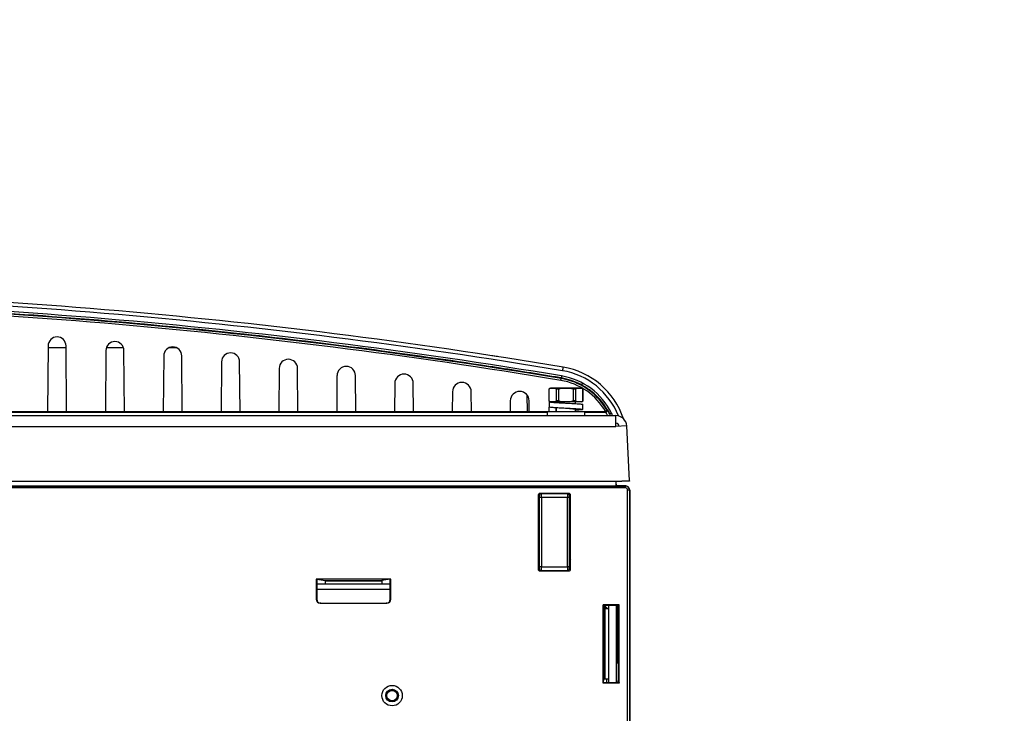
# Paper-space layout 'Sheet1' of a CAD drawing. Header units: millimetres. Extents: x 0 to 420, y 0 to 297.
# Tile 34 of 130: x 102 to 153, y 86 to 122. Entities that reach past the tile are written whole.
import ezdxf

# ---------------------------------------------------------------- set-up
doc = ezdxf.new("R2010")
doc.units = ezdxf.units.MM
doc.layers.add('SLD-0', color=179, linetype='Continuous')
doc.styles.add('SLDTEXTSTYLE1', font='TXT', dxfattribs={"width": 0.75})
doc.styles.add('SLDTEXTSTYLE3', font='TXT', dxfattribs={"width": 0.96})
doc.dimstyles.new('SLDDIMSTYLE3', dxfattribs={"dimtxt": 2.5, "dimasz": 3.302, "dimexe": 0, "dimexo": 0.0625, "dimtad": 1, "dimdec": 1, "dimlfac": 5, "dimrnd": 1e-09, "dimzin": 4, "dimdsep": 46, "dimtxsty": 'SLDTEXTSTYLE1', "dimblk1": 'NONE', "dimblk2": 'NONE', "dimsah": 1, "dimcen": 0, "dimadec": 0, "dimazin": 1, "dimtfac": 1, "dimtmove": 0, "dimatfit": 3, "dimldrblk": 'NONE', "dimfxl": 0, "dimfrac": 2, "dimtolj": 1, "dimtzin": 12, "dimarcsym": 0})
doc.dimstyles.new('SLDDIMSTYLE4', dxfattribs={"dimtxt": 2.5, "dimasz": 3.302, "dimexe": 0, "dimexo": 0.0625, "dimtad": 1, "dimdec": 1, "dimlfac": 5, "dimrnd": 1e-09, "dimzin": 12, "dimdsep": 46, "dimtxsty": 'SLDTEXTSTYLE1', "dimblk1": 'NONE', "dimblk2": 'NONE', "dimsah": 1, "dimcen": 0, "dimadec": 0, "dimazin": 3, "dimtfac": 1, "dimtmove": 0, "dimatfit": 3, "dimldrblk": 'NONE', "dimfxl": 0, "dimfrac": 2, "dimtolj": 1, "dimtzin": 12, "dimarcsym": 0})

# ---------------------------------------------------------------- blocks, each defined once
blk = doc.blocks.new('_D_22')
at = {"layer": 'SLD-0', "color": 179}
for p, q in [((177.639, 244.196), (170.681, 237.013)), ((170.681, 237.013), (163.266, 229.357)), ((168.235, 235.206), (170.681, 237.013)), ((170.681, 237.013), (168.594, 234.858)), ((170.681, 237.013), (168.953, 234.51)), ((168.235, 235.206), (168.953, 234.51)), ((163.266, 229.357), (151.443, 229.357))]:
    blk.add_line(p, q, dxfattribs=at)
at = {"layer": 'SLD-0', "color": 179, "char_height": 2.5, "attachment_point": 1, "style": 'SLDTEXTSTYLE3'}
for s, insert in [('%%c', (150.193, 232.392)), ('20.0', (155.213, 232.43))]:
    blk.add_mtext(s, dxfattribs=dict(at, insert=insert))
blk = doc.blocks.new('_None')
blk = doc.blocks.new('_D_23')
at = {"layer": 'SLD-0', "color": 179}
for p, q in [((163.999, 261.493), (154.023, 261.493)), ((172.8, 249.896), (163.999, 261.493)), ((171.384, 252.588), (170.588, 251.984)), ((171.384, 252.588), (172.8, 249.896)), ((172.8, 249.896), (170.588, 251.984)), ((172.8, 249.896), (170.986, 252.286)), ((175.52, 246.312), (172.8, 249.896))]:
    blk.add_line(p, q, dxfattribs=at)
at = {"layer": 'SLD-0', "color": 179, "char_height": 2.5, "attachment_point": 1, "style": 'SLDTEXTSTYLE3'}
for s, insert in [('%%c', (152.773, 264.528)), ('9.0', (157.794, 264.566))]:
    blk.add_mtext(s, dxfattribs=dict(at, insert=insert))
blk = doc.blocks.new('_D_24')
at = {"layer": 'SLD-0', "color": 179}
for p, q in [((241.453, 256.697), (250.709, 264.131)), ((250.709, 264.131), (262.532, 264.131)), ((241.453, 256.697), (243.478, 258.965)), ((241.453, 256.697), (243.792, 258.576)), ((244.105, 258.186), (243.478, 258.965)), ((244.105, 258.186), (241.453, 256.697)), ((236.385, 252.627), (241.453, 256.697))]:
    blk.add_line(p, q, dxfattribs=at)
at = {"layer": 'SLD-0', "color": 179, "char_height": 2.5, "attachment_point": 1, "style": 'SLDTEXTSTYLE3'}
for s, insert in [('%%c', (251.047, 267.167)), ('13.0', (256.067, 267.205))]:
    blk.add_mtext(s, dxfattribs=dict(at, insert=insert))
blk = doc.blocks.new('_D_25')
at = {"layer": 'SLD-0', "color": 179}
for p, q in [((240.691, 239.098), (237.146, 235.226)), ((237.146, 235.226), (227.951, 225.18)), ((234.752, 233.35), (237.146, 235.226)), ((237.146, 235.226), (235.121, 233.013)), ((237.146, 235.226), (235.489, 232.675)), ((234.752, 233.35), (235.489, 232.675)), ((227.951, 225.18), (216.128, 225.18))]:
    blk.add_line(p, q, dxfattribs=at)
at = {"layer": 'SLD-0', "color": 179, "char_height": 2.5, "attachment_point": 1, "style": 'SLDTEXTSTYLE3'}
for s, insert in [('%%c', (214.878, 228.215)), ('10.5', (219.898, 228.254))]:
    blk.add_mtext(s, dxfattribs=dict(at, insert=insert))
blk = doc.blocks.new('_D_28')
at = {"layer": 'SLD-0', "color": 179}
for p, q in [((173.264, 174.39), (183.569, 183.365)), ((183.569, 183.365), (193.545, 183.365)), ((173.264, 174.39), (175.198, 176.738)), ((173.264, 174.39), (175.526, 176.361)), ((175.855, 175.984), (175.198, 176.738)), ((175.855, 175.984), (173.264, 174.39)), ((169.87, 171.435), (173.264, 174.39))]:
    blk.add_line(p, q, dxfattribs=at)
at = {"layer": 'SLD-0', "color": 179, "char_height": 2.5, "attachment_point": 1, "style": 'SLDTEXTSTYLE3'}
for s, insert in [('%%c', (183.906, 186.4)), ('9.0', (188.927, 186.438))]:
    blk.add_mtext(s, dxfattribs=dict(at, insert=insert))
blk = doc.blocks.new('_D_30')
at = {"layer": 'SLD-0', "color": 179}
for p, q in [((230.033, 164.087), (234.374, 159.249)), ((236.006, 156.682), (234.374, 159.249)), ((234.374, 159.249), (236.75, 157.35)), ((234.374, 159.249), (236.378, 157.016)), ((234.374, 159.249), (244.668, 147.778)), ((236.006, 156.682), (236.75, 157.35)), ((244.668, 147.778), (256.491, 147.778))]:
    blk.add_line(p, q, dxfattribs=at)
at = {"layer": 'SLD-0', "color": 179, "char_height": 2.5, "attachment_point": 1, "style": 'SLDTEXTSTYLE3'}
for s, insert in [('%%c', (245.006, 150.813)), ('13.0', (250.026, 150.851))]:
    blk.add_mtext(s, dxfattribs=dict(at, insert=insert))
blk = doc.blocks.new('_D_31')
at = {"layer": 'SLD-0', "color": 179}
for p, q in [((224.118, 191.46), (212.295, 191.46)), ((230.761, 181.361), (224.118, 191.46)), ((229.53, 184.142), (228.695, 183.593)), ((229.53, 184.142), (230.761, 181.361)), ((230.761, 181.361), (228.695, 183.593)), ((230.761, 181.361), (229.113, 183.868)), ((233.646, 176.975), (230.761, 181.361))]:
    blk.add_line(p, q, dxfattribs=at)
at = {"layer": 'SLD-0', "color": 179, "char_height": 2.5, "attachment_point": 1, "style": 'SLDTEXTSTYLE3'}
for s, insert in [('%%c', (211.045, 194.495)), ('10.5', (216.066, 194.534))]:
    blk.add_mtext(s, dxfattribs=dict(at, insert=insert))

psp = doc.layouts.new('Sheet1')

# ---------------------------------------------------------------- linework, layer by layer
at = {"layer": 'SLD-0', "color": 179, "linetype": 'Continuous', "lineweight": 25}
for p, q in [((103.189, 105.127), (103.159, 101.706)), ((104.119, 105.026), (103.188, 105.026)), ((104.148, 101.706), (104.118, 105.127)), ((106.186, 104.882), (106.159, 101.706)), ((107.096, 105.026), (106.211, 105.026)), ((107.148, 101.706), (107.121, 104.882)), ((109.853, 105.026), (109.455, 105.026)), ((109.184, 104.605), (109.159, 101.706)), ((110.148, 101.706), (110.123, 104.605)), ((112.181, 104.296), (112.159, 101.706)), ((113.148, 101.706), (113.126, 104.296)), ((115.178, 103.956), (115.159, 101.706)), ((116.148, 101.706), (116.129, 103.956)), ((118.175, 103.584), (118.159, 101.706)), ((119.148, 101.706), (119.132, 103.584)), ((129.788, 103.333), (129.791, 103.352)), ((129.791, 103.352), (129.794, 103.37)), ((129.794, 103.37), (129.797, 103.387)), ((129.797, 103.387), (129.799, 103.402)), ((129.799, 103.402), (129.801, 103.415)), ((129.801, 103.415), (129.803, 103.424)), ((129.803, 103.424), (129.804, 103.43)), ((129.804, 103.432), (129.809, 103.461)), ((129.804, 103.43), (129.804, 103.432)), ((121.172, 103.181), (121.159, 101.706)), ((122.148, 101.706), (122.135, 103.181)), ((124.168, 102.745), (124.159, 101.706)), ((125.148, 101.706), (125.139, 102.745)), ((129.172, 102.873), (129.172, 102.279)), ((129.175, 102.279), (129.175, 102.873)), ((129.254, 102.926), (129.201, 102.912)), ((129.214, 102.912), (129.361, 102.926)), ((129.361, 102.926), (129.254, 102.926)), ((130.054, 102.926), (129.361, 102.926)), ((129.361, 102.926), (129.508, 102.912)), ((129.759, 102.912), (129.508, 102.912)), ((129.682, 102.873), (129.546, 102.873)), ((129.546, 102.873), (129.546, 102.279)), ((129.682, 102.279), (129.682, 102.873)), ((129.759, 102.912), (130.054, 102.926)), ((130.054, 102.926), (130.348, 102.912)), ((130.746, 102.926), (130.054, 102.926)), ((130.599, 102.912), (130.348, 102.912)), ((130.425, 102.873), (130.425, 102.279)), ((130.561, 102.873), (130.425, 102.873)), ((130.561, 102.279), (130.561, 102.873)), ((130.599, 102.912), (130.746, 102.926)), ((130.746, 102.926), (130.893, 102.912)), ((130.854, 102.926), (130.746, 102.926)), ((130.854, 103.126), (130.766, 103.126)), ((130.906, 103.112), (130.854, 103.126)), ((130.906, 102.912), (130.854, 102.926)), ((130.932, 102.873), (130.932, 102.279)), ((130.936, 102.279), (130.936, 102.873)), ((127.164, 102.277), (127.159, 101.706)), ((128.028, 102.589), (128.043, 101.706)), ((128.148, 101.706), (128.143, 102.277)), ((129.184, 102.226), (129.184, 101.966)), ((129.244, 102.226), (129.184, 102.226)), ((129.201, 102.24), (129.254, 102.226)), ((129.361, 102.226), (129.214, 102.24)), ((129.361, 102.226), (129.254, 102.226)), ((129.508, 102.24), (129.361, 102.226)), ((130.054, 102.226), (129.361, 102.226)), ((129.759, 102.24), (129.508, 102.24)), ((129.682, 102.279), (129.546, 102.279)), ((130.054, 102.226), (129.759, 102.24)), ((130.348, 102.24), (130.054, 102.226)), ((130.746, 102.226), (130.054, 102.226)), ((130.599, 102.24), (130.348, 102.24)), ((130.561, 102.279), (130.425, 102.279)), ((130.554, 102.128), (130.554, 102.226)), ((130.746, 102.226), (130.599, 102.24)), ((130.893, 102.24), (130.746, 102.226)), ((130.854, 102.226), (130.746, 102.226)), ((130.854, 102.226), (130.906, 102.24)), ((89.863, 101.679), (129.074, 101.679)), ((103.159, 101.706), (101.148, 101.706)), ((104.148, 101.706), (103.159, 101.706)), ((106.159, 101.706), (104.148, 101.706)), ((107.148, 101.706), (106.159, 101.706)), ((109.159, 101.706), (107.148, 101.706)), ((110.148, 101.706), (109.159, 101.706)), ((112.159, 101.706), (110.148, 101.706)), ((113.148, 101.706), (112.159, 101.706)), ((115.159, 101.706), (113.148, 101.706)), ((116.148, 101.706), (115.159, 101.706)), ((118.159, 101.706), (116.148, 101.706)), ((119.148, 101.706), (118.159, 101.706)), ((121.159, 101.706), (119.148, 101.706)), ((122.148, 101.706), (121.159, 101.706)), ((124.159, 101.706), (122.148, 101.706)), ((125.148, 101.706), (124.159, 101.706)), ((127.159, 101.706), (125.148, 101.706)), ((128.148, 101.706), (127.159, 101.706)), ((129.074, 101.706), (128.148, 101.706)), ((129.074, 101.706), (129.074, 101.506)), ((131.034, 101.706), (129.074, 101.706)), ((129.19, 101.691), (129.19, 101.951)), ((129.528, 101.951), (129.528, 101.691)), ((129.554, 101.924), (129.554, 101.706)), ((130.056, 102.156), (130.055, 102.156)), ((130.554, 101.706), (130.554, 101.828)), ((130.924, 101.826), (130.924, 102.086)), ((131.034, 101.506), (131.034, 101.706)), ((132.056, 101.706), (131.034, 101.706)), ((131.034, 101.679), (132.103, 101.679)), ((132.103, 101.679), (132.056, 101.706)), ((90.344, 101.506), (132.646, 101.506)), ((132.646, 100.946), (132.646, 101.506)), ((90.344, 100.946), (132.646, 100.946)), ((133.205, 100.975), (132.646, 100.946)), ((133.354, 98.127), (133.205, 100.975)), ((90.744, 98.106), (132.955, 98.106)), ((132.654, 97.856), (132.654, 98.106)), ((132.955, 98.106), (133.354, 98.127)), ((133.154, 98.106), (132.955, 98.106)), ((133.354, 98.106), (133.154, 98.106)), ((133.352, 98.127), (133.354, 98.106)), ((44.158, 97.852), (133.149, 97.852)), ((133.149, 97.752), (44.158, 97.752)), ((44.654, 97.856), (132.654, 97.856)), ((133.153, 97.856), (132.654, 97.856)), ((133.149, 97.852), (133.154, 97.856)), ((133.149, 97.752), (133.149, 97.852)), ((133.249, 48.688), (133.249, 97.652)), ((133.249, 97.652), (133.349, 97.652)), ((133.354, 97.656), (133.349, 97.652)), ((133.349, 97.652), (133.349, 48.682)), ((133.354, 97.656), (133.354, 97.656)), ((133.354, 97.656), (133.354, 48.656)), ((133.36, 97.656), (133.36, 58.578)), ((128.612, 97.368), (128.612, 96.898)), ((128.675, 97.358), (128.612, 97.368)), ((128.68, 93.654), (128.68, 97.258)), ((128.78, 97.258), (128.68, 97.258)), ((128.712, 97.468), (128.775, 97.458)), ((130.195, 97.468), (128.712, 97.468)), ((128.775, 97.458), (130.132, 97.458)), ((128.78, 97.258), (128.78, 93.654)), ((130.127, 97.258), (128.78, 97.258)), ((130.127, 93.654), (130.127, 97.258)), ((130.227, 97.258), (130.127, 97.258)), ((130.132, 97.458), (130.195, 97.468)), ((130.227, 97.258), (130.227, 93.654)), ((130.295, 97.368), (130.232, 97.358)), ((130.295, 96.898), (130.295, 97.368)), ((128.612, 96.898), (128.654, 96.856)), ((128.612, 96.898), (128.612, 94.014)), ((128.654, 96.856), (128.654, 94.056)), ((130.254, 96.856), (130.295, 96.898)), ((130.254, 96.856), (130.254, 94.056)), ((130.295, 94.014), (130.295, 96.898)), ((128.654, 94.056), (128.612, 94.014)), ((128.612, 94.014), (128.612, 93.544)), ((130.254, 94.056), (130.295, 94.014)), ((130.295, 93.544), (130.295, 94.014)), ((128.612, 93.544), (128.675, 93.554)), ((128.78, 93.654), (128.68, 93.654)), ((128.78, 93.654), (130.127, 93.654)), ((130.227, 93.654), (130.127, 93.654)), ((130.232, 93.554), (130.295, 93.544)), ((120.967, 93.028), (117.1, 93.028)), ((117.1, 93.028), (117.1, 91.971)), ((117.1, 93.028), (117.132, 93.023)), ((117.132, 93.023), (117.132, 91.976)), ((117.132, 93.023), (117.57, 92.95)), ((120.935, 93.023), (120.497, 92.95)), ((120.967, 93.028), (120.935, 93.023)), ((120.935, 91.976), (120.935, 93.023)), ((120.967, 91.971), (120.967, 93.028)), ((128.775, 93.454), (128.712, 93.444)), ((128.712, 93.444), (130.195, 93.444)), ((130.132, 93.454), (128.775, 93.454)), ((130.195, 93.444), (130.132, 93.454)), ((117.132, 92.776), (120.935, 92.776)), ((117.57, 92.95), (120.497, 92.95)), ((120.495, 92.91), (117.572, 92.91)), ((117.572, 92.776), (117.572, 92.91)), ((120.495, 92.91), (120.495, 92.776)), ((117.1, 91.971), (117.132, 91.976)), ((120.935, 91.976), (120.967, 91.971)), ((117.332, 91.776), (117.3, 91.771)), ((117.3, 91.771), (120.767, 91.771)), ((117.332, 91.776), (120.735, 91.776)), ((120.767, 91.771), (120.735, 91.776)), ((132.811, 91.688), (131.989, 91.688)), ((131.989, 87.625), (131.989, 91.688)), ((131.989, 91.688), (131.994, 91.656)), ((132.714, 91.656), (131.994, 91.656)), ((131.996, 91.646), (132.024, 91.48)), ((132.008, 91.575), (132.154, 91.575)), ((132.024, 87.832), (132.024, 91.48)), ((132.064, 91.478), (132.064, 87.834)), ((132.254, 91.478), (132.064, 91.478)), ((132.154, 91.575), (132.154, 91.478)), ((132.254, 91.656), (132.254, 87.656)), ((132.654, 91.656), (132.654, 87.656)), ((132.754, 91.654), (132.78, 91.499)), ((132.78, 91.499), (132.811, 91.688)), ((132.78, 87.813), (132.78, 91.499)), ((132.811, 87.625), (132.811, 91.688)), ((132.72, 88.656), (132.654, 88.656)), ((132.76, 88.654), (132.78, 88.535)), ((131.989, 87.625), (131.994, 87.656)), ((132.811, 87.625), (131.989, 87.625)), ((131.994, 87.656), (132.714, 87.656)), ((131.996, 87.666), (132.024, 87.832)), ((132.254, 87.834), (132.064, 87.834)), ((132.154, 87.834), (132.154, 87.656)), ((132.754, 87.658), (132.78, 87.813)), ((132.78, 87.813), (132.811, 87.625))]:
    psp.add_line(p, q, dxfattribs=at)
at = {"layer": 'SLD-0', "color": 8, "linetype": 'Continuous', "lineweight": 25}
for p, q in [((129.175, 102.873), (129.172, 102.873)), ((129.214, 102.912), (129.201, 102.912)), ((130.906, 102.912), (130.893, 102.912)), ((130.936, 102.873), (130.932, 102.873)), ((129.175, 102.279), (129.172, 102.279)), ((129.214, 102.24), (129.201, 102.24)), ((130.906, 102.24), (130.893, 102.24)), ((130.936, 102.279), (130.932, 102.279)), ((132.327, 101.586), (132.356, 101.506)), ((132.416, 101.635), (132.455, 101.506)), ((133.154, 98.106), (133.153, 98.116)), ((128.612, 96.861), (128.649, 96.861)), ((128.654, 96.761), (128.612, 96.761)), ((128.612, 94.151), (128.654, 94.151)), ((128.649, 94.051), (128.612, 94.051)), ((120.935, 92.476), (117.132, 92.476)), ((132.053, 91.575), (132.053, 91.656)), ((132.093, 91.656), (132.093, 91.575)), ((132.72, 88.656), (132.72, 91.656)), ((132.76, 91.618), (132.76, 88.654))]:
    psp.add_line(p, q, dxfattribs=at)
at = {"layer": 'SLD-0', "color": 179, "linetype": 'Continuous', "lineweight": 25}
for radius in [0.53, 0.328, 0.311, 0.271]:
    psp.add_circle((121.034, 86.976), radius, dxfattribs=at)
for centre, radius, start, end in [((81.554, -185.931), 293.957, 80.53314, 89.88095), ((81.554, -185.92), 293.757, 80.53314, 89.88095), ((81.554, -185.931), 293.357, 80.53314, 89.85803), ((81.554, -185.931), 293.257, 80.53314, 89.85803), ((103.654, 105.123), 0.465, 0.5, 179.5), ((106.654, 104.878), 0.467, 0.5, 179.5), ((109.654, 104.601), 0.469, 0.5, 179.5), ((112.654, 104.292), 0.472, 0.5, 179.5), ((115.654, 103.952), 0.475, 0.5, 179.5), ((118.654, 103.58), 0.478, 0.5, 179.5), ((135.217, 102.99), 5.413, 169.009, 171.0168), ((129.245, 100.077), 4, 18.4846, 80.5331), ((121.654, 103.176), 0.482, 0.5, 179.5), ((124.654, 102.74), 0.486, 0.5, 179.5), ((129.245, 100.077), 3.301, 29.8597, 80.5331), ((129.245, 100.077), 3.401, 31.5688, 80.5332), ((132.955, 103.016), 3.177, 170.0533, 171.95), ((129.245, 100.081), 3.532, 26.1146, 80.5374), ((127.654, 102.272), 0.49, 0.5, 179.5), ((129.212, 102.873), 0.04, 105, 180), ((130.896, 102.873), 0.04, 0, 75), ((129.212, 102.279), 0.04, 180, 255.0009), ((130.896, 102.279), 0.04, 285.0003, 0), ((132.103, 101.779), 0.1, 270.009, 30.769), ((128.73, 95.926), 6.842, 59.6399, 60.0897), ((132.641, 101.119), 0.564, 113.5077, 123.9335), ((132.646, 100.946), 0.56, 2.9999, 89.9999), ((132.646, 100.946), 0.16, 3.0001, 89.9997), ((133.149, 97.652), 0.2, 0.0024, 89.9979), ((128.775, 97.358), 0.1, 90.0686, 180.0083), ((130.132, 97.358), 0.1, 359.9917, 89.9306), ((128.775, 93.554), 0.1, 179.9943, 269.9305), ((130.132, 93.554), 0.1, 270.0709, 0.0062)]:
    psp.add_arc(centre, radius, start, end, dxfattribs=at)
at = {"layer": 'SLD-0', "color": 8, "linetype": 'Continuous', "lineweight": 25}
psp.add_arc((129.245, 100.087), 3.8, 21.6678, 80.5331, dxfattribs=at)
at = {"layer": 'SLD-0', "color": 179, "linetype": 'Continuous', "lineweight": 25}
for centre, major_axis, ratio, start_param, end_param in [((81.554, -186.06), (0, 293.62), 1, 6.118033, 6.280683), ((132.754, 97.956), (-0.0707, -0.0707), 0.999924, 5.497825, 7.068545), ((133.149, 97.652), (0.0707, 0.0707), 0.999924, 5.497844, 7.068564), ((133.754, 97.756), (0.633, -0.095), 0.048886, 2.826057, 2.827008), ((128.712, 97.368), (-0.0988, 0.0164), 0.998592, 4.877617, 6.447965), ((128.675, 97.258), (0, 0.1), 0.052408, 4.712383, 6.274459), ((128.775, 97.258), (0, 0.2), 0.026204, 4.712386, 6.274459), ((130.132, 97.258), (0, 0.2), 0.026204, 0.008727, 1.570799), ((130.195, 97.368), (0.0988, 0.0164), 0.998592, 6.118405, 7.688739), ((130.232, 97.258), (0, 0.1), 0.052408, 0.008727, 1.570802), ((128.712, 93.544), (-0.0988, -0.0164), 0.998592, 6.118394, 7.688754), ((128.675, 93.654), (0, 0.1), 0.052408, 3.150187, 4.712376), ((128.775, 93.654), (0, 0.2), 0.026204, 3.150502, 4.712389), ((130.132, 93.654), (0, 0.2), 0.026204, 1.570796, 3.132866), ((130.195, 93.544), (0.0988, -0.0164), 0.998592, 4.877622, 6.447976), ((130.232, 93.654), (0, 0.1), 0.052408, 1.57081, 3.132866), ((117.57, 92.91), (0, 0.04), 0.052408, 4.712379, 6.274456), ((120.497, 92.91), (0, 0.04), 0.052408, 0.008563, 1.570806), ((117.301, 91.971), (0.198, 0.033), 0.998592, 2.976817, 4.547156), ((117.332, 91.976), (0.198, 0.033), 0.998592, 2.976816, 4.547156), ((120.735, 91.976), (-0.198, 0.033), 0.998592, 1.736023, 3.306369), ((120.767, 91.971), (-0.198, 0.033), 0.998592, 1.736029, 3.306369), ((131.996, 91.846), (0, 0.2), 0.008727, 2.820733, 3.089233), ((132.064, 91.48), (0.04, 0), 0.052408, 3.149923, 4.71242), ((132.714, 91.654), (0.04, 0), 0.052408, 0.00924, 1.570796), ((132.72, 88.654), (0.04, 0), 0.052408, 0.009184, 1.570796), ((131.996, 87.466), (0, 0.2), 0.008727, 0.05236, 0.32086), ((132.064, 87.832), (0.04, 0), 0.052408, 1.570766, 3.132596), ((132.714, 87.658), (0.04, 0), 0.052408, 4.712362, 6.274459)]:
    psp.add_ellipse(centre, major_axis=major_axis, ratio=ratio, start_param=start_param, end_param=end_param, dxfattribs=at)
at = {"layer": 'SLD-0', "color": 8, "linetype": 'Continuous', "lineweight": 25}
psp.add_ellipse((132.749, 97.952), major_axis=(0.0707, 0.0707), ratio=0.999772, start_param=2.65305, end_param=3.630136, dxfattribs=at)
at = {"layer": 'SLD-0', "color": 179, "linetype": 'Continuous', "lineweight": 25}
for points, knots in [([(129.809, 103.461), (129.743, 103.472), (129.414, 103.527), (128.033, 103.754), (124.608, 104.294), (119.325, 105.038), (112.544, 105.843), (105.318, 106.525), (97.65, 107.044), (89.972, 107.376), (84.849, 107.428), (82.288, 107.454)], [0, 0, 0, 0, 0.0041893, 0.0209465, 0.0879765, 0.2220744, 0.3561723, 0.5171015, 0.6780861, 0.8390707, 1, 1, 1, 1]), ([(126.51, 104.568), (126.495, 104.57), (126.47, 104.574), (126.332, 104.595), (126.241, 104.609), (126.231, 104.611)], [0, 0, 0, 0, 0.579719, 0.953381, 1, 1, 1, 1]), ([(132.327, 101.586), (132.296, 101.645), (132.143, 101.943), (131.826, 102.373), (131.34, 102.814), (130.859, 103.121), (130.345, 103.345), (129.988, 103.422), (129.809, 103.461)], [0, 0, 0, 0, 0.061423, 0.308722, 0.486311, 0.663899, 0.83195, 1, 1, 1, 1]), ([(129.175, 102.873), (129.175, 102.875), (129.175, 102.879), (129.177, 102.885), (129.181, 102.893), (129.193, 102.906), (129.205, 102.911), (129.214, 102.912), (129.214, 102.912)], [0, 0, 0, 0, 0.0532413, 0.1177222, 0.22724, 0.4303092, 0.9973672, 1, 1, 1, 1]), ([(129.508, 102.912), (129.515, 102.91), (129.525, 102.908), (129.537, 102.898), (129.542, 102.89), (129.546, 102.881), (129.546, 102.876), (129.546, 102.874), (129.546, 102.873)], [0, 0, 0, 0, 0.470279, 0.631496, 0.834254, 0.912023, 0.990487, 1, 1, 1, 1]), ([(129.682, 102.873), (129.682, 102.875), (129.683, 102.88), (129.688, 102.887), (129.699, 102.897), (129.723, 102.907), (129.745, 102.91), (129.759, 102.912)], [0, 0, 0, 0, 0.065429, 0.147177, 0.277242, 0.536207, 1, 1, 1, 1]), ([(130.348, 102.912), (130.355, 102.911), (130.375, 102.909), (130.4, 102.902), (130.417, 102.89), (130.423, 102.883), (130.425, 102.877), (130.425, 102.874), (130.425, 102.873)], [0, 0, 0, 0, 0.246952, 0.653604, 0.816122, 0.898512, 0.96819, 1, 1, 1, 1]), ([(130.561, 102.873), (130.561, 102.874), (130.561, 102.877), (130.562, 102.883), (130.565, 102.891), (130.574, 102.902), (130.586, 102.909), (130.595, 102.911), (130.599, 102.912)], [0, 0, 0, 0, 0.0354702, 0.0982968, 0.1957053, 0.3674305, 0.740512, 1, 1, 1, 1]), ([(130.893, 102.912), (130.901, 102.91), (130.91, 102.908), (130.922, 102.898), (130.928, 102.89), (130.931, 102.881), (130.932, 102.876), (130.932, 102.874), (130.932, 102.873)], [0, 0, 0, 0, 0.4702805, 0.6314988, 0.8342573, 0.9120264, 0.9904866, 1, 1, 1, 1]), ([(129.214, 102.24), (129.211, 102.241), (129.205, 102.242), (129.195, 102.246), (129.185, 102.253), (129.179, 102.262), (129.176, 102.269), (129.175, 102.275), (129.175, 102.278), (129.175, 102.279)], [0, 0, 0, 0, 0.1529, 0.39868, 0.687945, 0.793877, 0.900616, 0.967756, 1, 1, 1, 1]), ([(129.184, 102.226), (129.196, 102.22), (129.221, 102.209), (129.415, 102.192), (129.692, 102.175), (130.025, 102.157), (130.361, 102.14), (130.655, 102.123), (130.85, 102.106), (130.937, 102.093), (130.918, 102.087), (130.915, 102.086)], [0, 0, 0, 0, 0.122447, 0.24508, 0.36734, 0.490145, 0.612235, 0.735196, 0.85713, 0.980234, 1, 1, 1, 1]), ([(129.546, 102.279), (129.546, 102.277), (129.546, 102.272), (129.544, 102.265), (129.538, 102.255), (129.526, 102.245), (129.515, 102.242), (129.508, 102.24)], [0, 0, 0, 0, 0.0663162, 0.1484943, 0.2796337, 0.5414121, 1, 1, 1, 1]), ([(129.524, 102.226), (129.531, 102.22), (129.546, 102.209), (129.664, 102.192), (129.833, 102.175), (129.975, 102.163), (130.047, 102.156), (130.052, 102.156)], [0, 0, 0, 0, 0.245273, 0.490924, 0.73582, 0.981817, 1, 1, 1, 1]), ([(129.759, 102.24), (129.758, 102.24), (129.743, 102.242), (129.723, 102.245), (129.701, 102.254), (129.691, 102.261), (129.684, 102.269), (129.682, 102.275), (129.682, 102.278), (129.682, 102.279)], [0, 0, 0, 0, 0.05205, 0.488736, 0.651283, 0.814787, 0.89586, 0.977783, 1, 1, 1, 1]), ([(130.425, 102.279), (130.425, 102.277), (130.424, 102.273), (130.42, 102.266), (130.41, 102.256), (130.386, 102.245), (130.363, 102.242), (130.348, 102.24)], [0, 0, 0, 0, 0.0579, 0.13626, 0.258169, 0.495081, 1, 1, 1, 1]), ([(130.599, 102.24), (130.597, 102.241), (130.591, 102.242), (130.581, 102.246), (130.571, 102.253), (130.565, 102.262), (130.562, 102.268), (130.561, 102.274), (130.561, 102.278), (130.561, 102.279)], [0, 0, 0, 0, 0.152895, 0.398003, 0.68716, 0.791451, 0.896505, 0.96422, 1, 1, 1, 1]), ([(130.932, 102.279), (130.932, 102.277), (130.932, 102.272), (130.929, 102.265), (130.924, 102.255), (130.911, 102.245), (130.9, 102.242), (130.893, 102.24)], [0, 0, 0, 0, 0.066317, 0.148503, 0.279631, 0.541426, 1, 1, 1, 1]), ([(129.184, 101.966), (129.196, 101.96), (129.221, 101.949), (129.415, 101.932), (129.692, 101.915), (130.025, 101.897), (130.362, 101.88), (130.653, 101.863), (130.857, 101.846), (130.944, 101.829), (130.898, 101.812), (130.76, 101.796), (130.61, 101.787), (130.554, 101.784)], [0, 0, 0, 0, 0.0941016, 0.188347, 0.2823052, 0.3766823, 0.4705087, 0.5650065, 0.658714, 0.7533199, 0.8469212, 0.9416238, 1, 1, 1, 1]), ([(130.052, 101.896), (130.115, 101.891), (130.246, 101.88), (130.42, 101.863), (130.539, 101.846), (130.592, 101.833), (130.58, 101.827), (130.578, 101.826)], [0, 0, 0, 0, 0.226062, 0.472042, 0.715948, 0.962214, 1, 1, 1, 1]), ([(132.056, 101.706), (132.067, 101.707), (132.085, 101.709), (132.101, 101.717), (132.107, 101.72)], [0, 0, 0, 0, 0.618438, 1, 1, 1, 1]), ([(132.107, 101.72), (132.115, 101.726), (132.129, 101.736), (132.146, 101.76), (132.157, 101.791), (132.157, 101.826), (132.148, 101.848), (132.142, 101.857), (132.142, 101.857)], [0, 0, 0, 0, 0.1422523, 0.283811, 0.4835748, 0.7562412, 0.9952223, 1, 1, 1, 1]), ([(132.189, 101.83), (132.195, 101.822), (132.207, 101.805), (132.266, 101.704), (132.31, 101.618), (132.327, 101.586)], [0, 0, 0, 0, 0.382766, 0.766839, 1, 1, 1, 1]), ([(133.354, 97.656), (133.353, 97.671), (133.35, 97.709), (133.326, 97.765), (133.28, 97.816), (133.22, 97.85), (133.176, 97.854), (133.154, 97.856)], [0, 0, 0, 0, 0.1442978, 0.3590134, 0.5737665, 0.7868073, 1, 1, 1, 1])]:
    psp.add_open_spline(points, degree=3, knots=knots, dxfattribs=at)
at = {"layer": 'SLD-0', "color": 8, "linetype": 'Continuous', "lineweight": 25}
psp.add_open_spline([(132.216, 101.506), (132.207, 101.522), (132.171, 101.585), (132.121, 101.656), (132.109, 101.671), (132.103, 101.679)], degree=3, knots=[0, 0, 0, 0, 0.139071, 0.570533, 1, 1, 1, 1], dxfattribs=at)

# ---------------------------------------------------------------- dimensions: what is measured, and where the dimension line sits
at = {"layer": 'SLD-0', "color": 179}
for p1, dimstyle, picture, middle in [((0.889, 0.948), 'SLDDIMSTYLE3', '_D_24', (257.414, 266.248)), ((0.517, 0.737), 'SLDDIMSTYLE3', '_D_23', (158.218, 263.609)), ((1.173, 1.62), 'SLDDIMSTYLE3', '_D_22', (156.561, 231.473)), ((0.745, 0.74), 'SLDDIMSTYLE4', '_D_25', (221.245, 227.297)), ((0.831303, 0.6414323), 'SLDDIMSTYLE4', '_D_31', (217.4129934, 193.5763759)), ((0.634, 0.639), 'SLDDIMSTYLE3', '_D_28', (189.351, 185.481)), ((1.067, 0.743), 'SLDDIMSTYLE3', '_D_30', (251.373, 149.894))]:
    dim = psp.add_diameter_dim_2p(p1=p1, p2=(0, 0), dimstyle=dimstyle, dxfattribs=at)
    dim.commit()
    dim.dimension.update_dxf_attribs({"geometry": picture, "text_midpoint": middle, "dimtype": 163})

doc.saveas('drawing.dxf')
